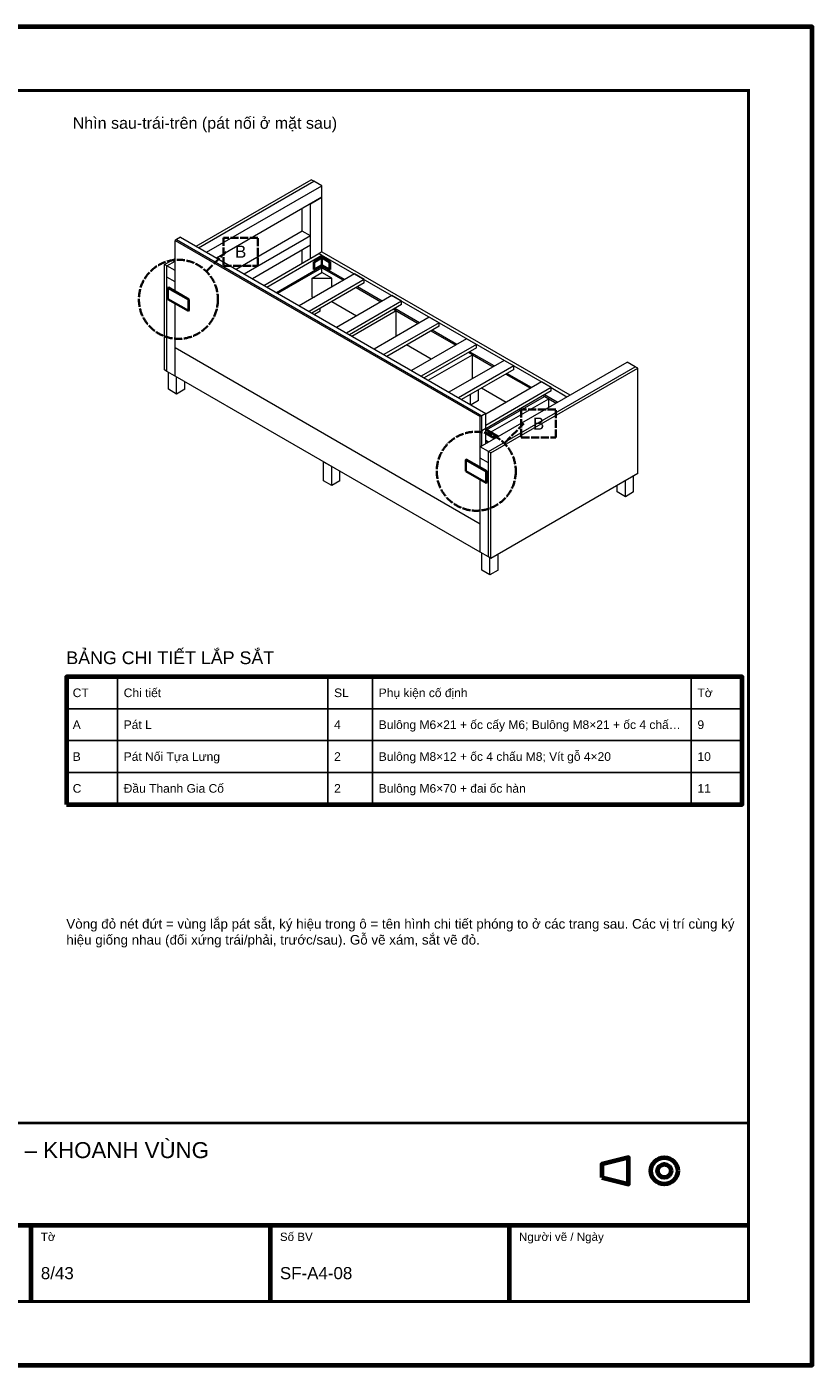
# Model space of a CAD drawing. Header units: millimetres. Extents: x 0 to 2970, y 0 to 2100.
# Tile 2 of 2: x 1738 to 2970, y 0 to 2100. Entities that reach past the tile are written whole.
import ezdxf
from ezdxf.enums import TextEntityAlignment as Align

# ---------------------------------------------------------------- set-up
doc = ezdxf.new("R2010")
doc.units = ezdxf.units.MM
doc.header["$LTSCALE"] = 10
doc.linetypes.add('DASHED', pattern=[1.524, 1.27, -0.254])
for name, color, linetype, lineweight in [('0-KHUNG-BANVE', 7, 'CONTINUOUS', 70), ('11-SAT', 1, 'Continuous', 35), ('13-KHOANH-VUNG', 1, 'DASHED', 35), ('6-CHU', 7, 'CONTINUOUS', 25), ('7-BANG-KE', 7, 'CONTINUOUS', 25), ('8-CUM-DA-LAP', 8, 'CONTINUOUS', 18)]:
    doc.layers.add(name, color=color, linetype=linetype, lineweight=lineweight)
doc.styles.add('VN', font='arial.ttf')

msp = doc.modelspace()

# ---------------------------------------------------------------- linework, layer by layer
at = {"layer": '0-KHUNG-BANVE'}
for p, q in [((1370, 220), (2870, 220)), ((1745, 100), (1745, 220)), ((2120, 100), (2120, 220)), ((2495, 100), (2495, 220))]:
    msp.add_line(p, q, dxfattribs=at)
for points in [[(0, 0), (2970, 0), (2970, 2100), (0, 2100)], [(1800, 880), (2860, 880), (2860, 1080), (1800, 1080)], [(2640, 294.5), (2682, 284), (2682, 326), (2640, 315.5)]]:
    msp.add_lwpolyline(points, close=True, dxfattribs=at)
for points, const_width in [([(200, 100), (2870, 100), (2870, 2000), (200, 2000)], 5), ([(1370, 100), (2870, 100), (2870, 380), (1370, 380)], 4)]:
    msp.add_lwpolyline(points, close=True, dxfattribs=dict(at, const_width=const_width))
for radius in [21, 10.5]:
    msp.add_circle((2738, 305), radius, dxfattribs=at)
at = {"layer": '11-SAT'}
for p, q in [((2188, 1731.3), (2200.1, 1738.2)), ((2188, 1719.4), (2188, 1731.3)), ((2188, 1731.3), (2188.8, 1730.8)), ((2188.8, 1730.8), (2200.8, 1737.8)), ((2188.8, 1719), (2188.8, 1730.8)), ((2188.8, 1719), (2200.8, 1725.9)), ((2200.1, 1738.2), (2200.8, 1738.7)), ((2200.8, 1737.8), (2200.1, 1738.2)), ((2213.6, 1731.3), (2200.8, 1738.7)), ((2200.8, 1725.9), (2200.8, 1737.8)), ((2200.8, 1737.8), (2212.9, 1730.8)), ((2200.8, 1725.9), (2212.9, 1719)), ((2212.9, 1730.8), (2213.6, 1731.3)), ((2212.9, 1719), (2212.9, 1730.8)), ((2213.6, 1719.4), (2213.6, 1731.3)), ((2188, 1719.4), (2188.8, 1719)), ((2212.9, 1719), (2213.6, 1719.4)), ((1960.2, 1690.8), (1959.4, 1690.3)), ((1959.4, 1690.3), (1991.4, 1671.9)), ((1959.4, 1672.6), (1959.4, 1690.3)), ((1960.2, 1690.8), (1992.2, 1672.3)), ((1991.4, 1654.1), (1959.4, 1672.6)), ((1992.2, 1672.3), (1991.4, 1671.9)), ((1991.4, 1654.1), (1991.4, 1671.9)), ((1992.2, 1654.6), (1992.2, 1672.3)), ((1992.2, 1654.6), (1991.4, 1654.1)), ((2457.9, 1468.2), (2477.1, 1457.1)), ((2457.9, 1462.3), (2471.9, 1454.2)), ((2461.7, 1448.2), (2457.9, 1450.5)), ((2427.4, 1421), (2426.6, 1420.6)), ((2426.6, 1420.6), (2458.6, 1402.1)), ((2426.6, 1402.9), (2426.6, 1420.6)), ((2427.4, 1421), (2459.4, 1402.6)), ((2458.6, 1384.4), (2426.6, 1402.9)), ((2459.4, 1402.6), (2458.6, 1402.1)), ((2458.6, 1384.4), (2458.6, 1402.1)), ((2459.4, 1384.8), (2459.4, 1402.6)), ((2459.4, 1384.8), (2458.6, 1384.4))]:
    msp.add_line(p, q, dxfattribs=at)
at = {"layer": '13-KHOANH-VUNG'}
for p, q in [((2020.5, 1717.1), (2050.5, 1747.1)), ((2487.7, 1447.4), (2517.7, 1477.4))]:
    msp.add_line(p, q, dxfattribs=at)
for points in [[(2046.5, 1725.1), (2100.5, 1725.1), (2100.5, 1769.1), (2046.5, 1769.1)], [(2513.7, 1455.4), (2567.7, 1455.4), (2567.7, 1499.4), (2513.7, 1499.4)]]:
    msp.add_lwpolyline(points, close=True, dxfattribs=at)
for centre in [(1975.8, 1672.4), (2443, 1402.7)]:
    msp.add_circle(centre, 62, dxfattribs=at)
at = {"layer": '7-BANG-KE'}
for points in [[(1800, 1030), (1880, 1030), (1880, 1080), (1800, 1080)], [(1880, 1030), (2210, 1030), (2210, 1080), (1880, 1080)], [(2210, 1030), (2280, 1030), (2280, 1080), (2210, 1080)], [(2280, 1030), (2780, 1030), (2780, 1080), (2280, 1080)], [(2780, 1030), (2860, 1030), (2860, 1080), (2780, 1080)], [(1800, 980), (1880, 980), (1880, 1030), (1800, 1030)], [(1880, 980), (2210, 980), (2210, 1030), (1880, 1030)], [(2210, 980), (2280, 980), (2280, 1030), (2210, 1030)], [(2280, 980), (2780, 980), (2780, 1030), (2280, 1030)], [(2780, 980), (2860, 980), (2860, 1030), (2780, 1030)], [(1800, 930), (1880, 930), (1880, 980), (1800, 980)], [(1880, 930), (2210, 930), (2210, 980), (1880, 980)], [(2210, 930), (2280, 930), (2280, 980), (2210, 980)], [(2280, 930), (2780, 930), (2780, 980), (2280, 980)], [(2780, 930), (2860, 930), (2860, 980), (2780, 980)], [(1800, 880), (1880, 880), (1880, 930), (1800, 930)], [(1880, 880), (2210, 880), (2210, 930), (1880, 930)], [(2210, 880), (2280, 880), (2280, 930), (2210, 930)], [(2280, 880), (2780, 880), (2780, 930), (2280, 930)], [(2780, 880), (2860, 880), (2860, 930), (2780, 930)]]:
    msp.add_lwpolyline(points, close=True, dxfattribs=at)
at = {"layer": '8-CUM-DA-LAP'}
for p, q in [((2003.5, 1755.7), (2184.2, 1860)), ((2007.3, 1753.4), (2188, 1857.8)), ((2020.1, 1746.1), (2200.8, 1850.4)), ((2188, 1857.8), (2184.2, 1860)), ((2200.8, 1850.4), (2188, 1857.8)), ((2200.8, 1832.7), (2200.8, 1850.4)), ((2200.8, 1832.7), (2035.5, 1737.2)), ((2182.9, 1822.3), (2200.8, 1832.7)), ((2200.8, 1746.9), (2200.8, 1832.7)), ((2170.1, 1779.5), (2170.1, 1814.9)), ((2182.9, 1772.1), (2182.9, 1822.3)), ((1972.8, 1766), (1970.5, 1764.7)), ((1970.5, 1764.7), (2449.2, 1488.3)), ((1970.5, 1684.9), (1970.5, 1764.7)), ((1979.2, 1769.7), (1972.8, 1766)), ((1972.8, 1766), (2451.5, 1489.6)), ((1979.2, 1769.7), (2457.9, 1493.3)), ((2170.1, 1779.5), (2066.2, 1719.4)), ((2182.9, 1772.1), (2079, 1712.1)), ((2182.9, 1772.1), (2170.1, 1779.5)), ((2182.9, 1757.3), (2182.9, 1772.1)), ((2182.9, 1757.3), (2091.8, 1704.7)), ((2109.7, 1694.3), (2196.2, 1744.3)), ((2170.1, 1729.2), (2170.1, 1749.9)), ((2182.9, 1736.6), (2182.9, 1757.3)), ((2200.8, 1746.9), (2196.2, 1744.3)), ((2200.8, 1741.6), (2196.2, 1744.3)), ((2196.2, 1744.3), (2559.9, 1534.3)), ((2200.8, 1746.9), (2589.9, 1522.3)), ((1953.8, 1727), (1970.5, 1736.6)), ((1957.7, 1724.8), (1953.8, 1727)), ((1953.8, 1561.5), (1953.8, 1727)), ((1957.7, 1724.8), (1970.5, 1732.2)), ((1970.5, 1717.4), (1957.7, 1724.8)), ((1957.7, 1707), (1957.7, 1724.8)), ((2114.3, 1691.7), (2200.8, 1741.6)), ((2200.8, 1723.9), (2129.7, 1682.8)), ((2200.8, 1721.8), (2199.1, 1722.8)), ((2200.8, 1738.7), (2200.8, 1741.6)), ((2200.8, 1723.9), (2200.8, 1725.9)), ((2236.5, 1703.3), (2200.8, 1723.9)), ((1970.5, 1699.6), (1957.7, 1707)), ((1957.7, 1559.2), (1957.7, 1707)), ((2131.5, 1681.8), (2200.8, 1721.8)), ((2251.9, 1712.2), (2165.3, 1662.2)), ((2267.2, 1703.3), (2180.7, 1653.3)), ((2185.5, 1705.6), (2200.8, 1714.4)), ((2185.5, 1705.6), (2216.2, 1705.6)), ((2185.5, 1676), (2185.5, 1705.6)), ((2200.8, 1714.4), (2200.8, 1721.8)), ((2200.8, 1721.8), (2234.7, 1702.3)), ((2216.2, 1705.6), (2200.8, 1714.4)), ((2216.2, 1691.6), (2216.2, 1705.6)), ((2267.2, 1703.3), (2251.9, 1712.2)), ((2267.2, 1698), (2267.2, 1703.3)), ((2267.2, 1698), (2185.3, 1650.7)), ((2254.7, 1690.7), (2293.4, 1668.4)), ((2295.2, 1669.4), (2256.5, 1691.8)), ((1970.5, 1596.2), (1970.5, 1666.2)), ((2185.5, 1676), (2189.2, 1676)), ((2255, 1646.2), (2216.3, 1668.6)), ((2310.5, 1678.3), (2224, 1628.3)), ((2325.9, 1669.4), (2239.4, 1619.5)), ((2325.9, 1664.1), (2244, 1616.8)), ((2325.9, 1669.4), (2310.5, 1678.3)), ((2325.9, 1664.1), (2325.9, 1669.4)), ((2198.3, 1653.8), (2189.1, 1648.5)), ((2198.3, 1653.8), (2198.3, 1658.2)), ((2247.9, 1614.5), (2317.3, 1654.6)), ((2369.2, 1644.4), (2282.7, 1594.4)), ((2317.3, 1654.6), (2313.4, 1656.9)), ((2313.4, 1656.9), (2352.1, 1634.5)), ((2353.9, 1635.5), (2315.1, 1657.9)), ((2317.3, 1614.4), (2317.3, 1654.6)), ((2384.6, 1635.5), (2369.2, 1644.4)), ((2384.6, 1635.5), (2298.1, 1585.6)), ((2384.6, 1630.2), (2302.7, 1582.9)), ((2372, 1623), (2410.8, 1600.6)), ((2412.5, 1601.7), (2373.8, 1624)), ((2384.6, 1630.2), (2384.6, 1635.5)), ((2449.2, 1319.8), (1970.5, 1596.2)), ((1970.5, 1551.8), (1970.5, 1596.2)), ((2372.4, 1578.5), (2333.6, 1600.8)), ((2427.9, 1610.5), (2341.4, 1560.6)), ((2443.3, 1601.7), (2356.7, 1551.7)), ((2443.3, 1596.3), (2361.4, 1549)), ((2443.3, 1601.7), (2427.9, 1610.5)), ((2443.3, 1596.3), (2443.3, 1601.7)), ((2367.6, 1545.4), (2437, 1585.5)), ((2486.6, 1576.6), (2400.1, 1526.7)), ((2437, 1585.5), (2430.7, 1589.1)), ((2471.2, 1567.8), (2432.5, 1590.1)), ((2437, 1548), (2437, 1585.5)), ((2437, 1585.5), (2469.4, 1566.7)), ((2502, 1567.8), (2486.6, 1576.6)), ((1957.7, 1559.2), (1953.8, 1561.5)), ((1970.5, 1551.8), (1957.7, 1559.2)), ((1960.2, 1531.2), (1960.2, 1557.8)), ((2502, 1567.8), (2415.4, 1517.8)), ((2502, 1562.5), (2420, 1515.2)), ((2449.2, 1441), (2679.5, 1574)), ((2462, 1433.6), (2692.3, 1566.6)), ((2465.8, 1431.4), (2696.2, 1564.4)), ((2489.4, 1555.2), (2528.1, 1532.9)), ((2529.9, 1533.9), (2491.2, 1556.2)), ((2502, 1562.5), (2502, 1567.8)), ((2692.3, 1566.6), (2679.5, 1574)), ((2696.2, 1564.4), (2692.3, 1566.6)), ((2696.2, 1398.9), (2696.2, 1564.4)), ((2449.2, 1275.5), (1970.5, 1551.8)), ((1973, 1523.8), (1973, 1550.4)), ((1985.8, 1531.2), (1985.8, 1543)), ((2489.7, 1510.7), (2451, 1533)), ((2545.3, 1542.8), (2457.9, 1492.3)), ((2560.6, 1533.9), (2457.9, 1474.6)), ((2560.6, 1533.9), (2545.3, 1542.8)), ((2560.6, 1528.6), (2560.6, 1533.9)), ((2560.6, 1533.9), (2585.3, 1519.6)), ((1973, 1523.8), (1960.2, 1531.2)), ((1985.8, 1531.2), (1973, 1523.8)), ((2421, 1514.6), (2421, 1515.7)), ((2433.8, 1507.2), (2433.8, 1523.1)), ((2446.6, 1513.4), (2434.8, 1506.6)), ((2446.6, 1513.4), (2446.6, 1530.5)), ((2560.6, 1528.6), (2457.9, 1469.2)), ((2459.1, 1467.5), (2550.3, 1520.1)), ((2465.5, 1463.8), (2556.7, 1516.4)), ((2548.1, 1521.3), (2568.2, 1509.7)), ((2570, 1510.8), (2549.9, 1522.4)), ((2556.7, 1516.4), (2550.3, 1520.1)), ((2556.7, 1503.1), (2556.7, 1516.4)), ((2457.9, 1493.3), (2451.5, 1489.6)), ((2457.9, 1469.7), (2457.9, 1493.3)), ((2511.9, 1497.9), (2509.7, 1499.2)), ((2451.5, 1489.6), (2449.2, 1488.3)), ((2449.2, 1441), (2449.2, 1488.3)), ((2451.5, 1442.3), (2451.5, 1489.6)), ((2457.9, 1469.7), (2451.5, 1466)), ((2457.9, 1446), (2457.9, 1469.7)), ((2462, 1433.6), (2449.2, 1441)), ((2449.2, 1423.3), (2449.2, 1441)), ((2465.8, 1431.4), (2462, 1433.6)), ((2462, 1268.1), (2462, 1433.6)), ((2465.8, 1265.9), (2465.8, 1431.4)), ((2203.4, 1417.4), (2216.2, 1410)), ((2203.4, 1387.8), (2203.4, 1417.4)), ((2216.2, 1380.4), (2216.2, 1410)), ((2462, 1415.9), (2449.2, 1423.3)), ((2449.2, 1408.5), (2449.2, 1423.3)), ((2216.2, 1380.4), (2203.4, 1387.8)), ((2229, 1387.8), (2216.2, 1380.4)), ((2229, 1387.8), (2229, 1402.6)), ((2449.2, 1275.5), (2449.2, 1389.9)), ((2696.2, 1398.9), (2465.8, 1265.9)), ((2677, 1362.7), (2677, 1387.8)), ((2689.8, 1370.1), (2689.8, 1395.2)), ((2664.2, 1370.1), (2664.2, 1380.4)), ((2677, 1362.7), (2664.2, 1370.1)), ((2689.8, 1370.1), (2677, 1362.7)), ((2462, 1268.1), (2449.2, 1275.5)), ((2451.7, 1247.4), (2451.7, 1274)), ((2465.8, 1265.9), (2462, 1268.1)), ((2464.5, 1240), (2464.5, 1266.6)), ((2477.3, 1247.4), (2477.3, 1272.5)), ((2464.5, 1240), (2451.7, 1247.4)), ((2477.3, 1247.4), (2464.5, 1240))]:
    msp.add_line(p, q, dxfattribs=at)

# ---------------------------------------------------------------- texts
at = {"layer": '13-KHOANH-VUNG', "color": 1, "style": 'VN'}
for p in [(2073.5, 1747.1), (2540.7, 1477.4)]:
    msp.add_text('B', height=19, dxfattribs=at).set_placement(p, align=Align.MIDDLE_CENTER)
at = {"layer": '6-CHU', "style": 'VN'}
for s, height, p in [('Nhìn sau-trái-trên (pát nối ở mặt sau)', 18, (1810, 1940)), ('VỊ TRÍ LẮP PÁT SẮT – KHOANH VÙNG', 25, (1395, 325)), ('Tờ', 13, (1760, 195)), ('Số BV', 13, (2135, 195)), ('Người vẽ / Ngày', 13, (2510, 195)), ('8/43', 19, (1760, 135)), ('SF-A4-08', 19, (2135, 135))]:
    msp.add_text(s, height=height, dxfattribs=at).set_placement(p)
at = {"layer": '6-CHU', "insert": (1800, 700), "char_height": 15, "width": 1060, "attachment_point": 1, "style": 'VN'}
msp.add_mtext('Vòng đỏ nét đứt = vùng lắp pát sắt, ký hiệu trong ô = tên hình chi tiết phóng to ở các trang sau. Các vị trí cùng ký hiệu giống nhau (đối xứng trái/phải, trước/sau). Gỗ vẽ xám, sắt vẽ đỏ.', dxfattribs=at)
at = {"layer": '7-BANG-KE', "style": 'VN'}
msp.add_text('BẢNG CHI TIẾT LẮP SẮT', height=20, dxfattribs=at).set_placement((1800, 1100))
for s, p in [('CT', (1810, 1055)), ('Chi tiết', (1890, 1055)), ('SL', (2220, 1055)), ('Phụ kiện cố định', (2290, 1055)), ('Tờ', (2790, 1055)), ('A', (1810, 1005)), ('Pát L', (1890, 1005)), ('4', (2220, 1005)), ('Bulông M6×21 + ốc cấy M6; Bulông M8×21 + ốc 4 chấ…', (2290, 1005)), ('9', (2790, 1005)), ('B', (1810, 955)), ('Pát Nối Tựa Lưng', (1890, 955)), ('2', (2220, 955)), ('Bulông M8×12 + ốc 4 chấu M8; Vít gỗ 4×20', (2290, 955)), ('10', (2790, 955)), ('C', (1810, 905)), ('Đầu Thanh Gia Cố', (1890, 905)), ('2', (2220, 905)), ('Bulông M6×70 + đai ốc hàn', (2290, 905)), ('11', (2790, 905))]:
    msp.add_text(s, height=13.5, dxfattribs=at).set_placement(p, align=Align.MIDDLE_LEFT)

doc.saveas('drawing.dxf')
